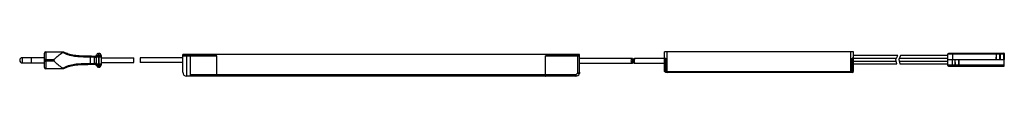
# Paper-space layout '_Oben' of a CAD drawing. Header units: millimetres. Extents: x -568 to 188, y -19 to 0.
import ezdxf

# ---------------------------------------------------------------- set-up
doc = ezdxf.new("R2010")
doc.units = ezdxf.units.MM

psp = doc.layouts.new('_Oben')

# ---------------------------------------------------------------- linework, layer by layer
at = {"color": 7, "linetype": 'Continuous', "lineweight": 25}
for p, q in [((-547.5, 0), (-547.5, -13)), ((-547.5, 0), (-533.9, 0)), ((72.5, 0), (-72.5, 0)), ((-72.5, -5), (-72.5, 0)), ((-70.5, -15), (-70.5, 0)), ((70.5, -15), (70.5, 0)), ((72.5, -5), (72.5, 0)), ((-558.5, -4.5), (-565.5, -4.5)), ((-565.5, -4.5), (-565.5, -8.5)), ((-558.5, -8.5), (-558.5, -4.5)), ((-548.5, -4.6), (-558.5, -4.6)), ((-548.5, -12), (-548.5, -1)), ((-534.28, -0.27), (-547.5, -0.27)), ((-547.5, -5.77), (-541.01, -5.77)), ((-541.01, -7.23), (-547.5, -7.23)), ((-534.5, -0.44), (-534.28, -0.27)), ((-513.47, -3.16), (-513.5, -4.16)), ((-513.5, -4.16), (-513.5, -8.84)), ((-510.08, -4.35), (-513.5, -4.16)), ((-510, -3.35), (-510.08, -4.35)), ((-509.95, -3.36), (-510, -4.36)), ((-510, -8.64), (-510, -4.36)), ((-508.5, -2.7), (-508.52, -2.7)), ((-508.5, -10.3), (-508.5, -2.7)), ((-508.5, -3.82), (-505, -3.82)), ((-507, -1.2), (-507, -11.8)), ((-507, -1.2), (-506.5, -1.2)), ((-506.5, -1.64), (-507, -1.64)), ((-507, -2.76), (-506.5, -2.76)), ((-506.5, -11.8), (-506.5, -1.2)), ((-505, -2.7), (-505, -10.3)), ((-505, -4.7), (-480, -4.7)), ((-480, -8.3), (-480, -4.7)), ((-442.3, -4.7), (-475, -4.7)), ((-475, -4.7), (-475, -8.3)), ((-137.7, -2), (-442.3, -2)), ((-442.3, -15.7), (-442.3, -2)), ((-416.07, -3.2), (-442.3, -3.2)), ((-416.17, -3.21), (-442.3, -3.21)), ((-441.3, -3.21), (-441.3, -3.2)), ((-440.8, -3.2), (-440.8, -2)), ((-440.65, -3.2), (-440.65, -2)), ((-439.3, -18.7), (-439.3, -3.21)), ((-437.55, -3.2), (-437.55, -2)), ((-436.3, -18.7), (-436.3, -3.21)), ((-417.2, -3.2), (-417.2, -3.21)), ((-416.17, -17.3), (-416.17, -3.21)), ((-416.07, -17.3), (-416.07, -3.2)), ((-163.93, -17.3), (-163.93, -3.2)), ((-137.7, -3.2), (-163.93, -3.2)), ((-163.83, -17.3), (-163.83, -3.21)), ((-137.7, -3.21), (-163.83, -3.21)), ((-162.8, -3.21), (-162.8, -3.2)), ((-139.2, -3.2), (-139.2, -2)), ((-139.2, -16.26), (-139.2, -3.21)), ((-138.7, -3.2), (-138.7, -3.21)), ((-137.7, -15.7), (-137.7, -2)), ((-97.21, -5.05), (-137.7, -5.05)), ((-97.21, -5.05), (-97.21, -8.95)), ((-71.5, -5.05), (-95.54, -5.05)), ((-72.5, -5), (-71.5, -5)), ((-71.5, -5.1), (-72.5, -5.1)), ((-72.5, -15), (-72.5, -5.1)), ((-71.6, -15), (-71.6, -5.1)), ((-71.5, -5), (-71.5, -15)), ((71.5, -15), (71.5, -5)), ((72.5, -5), (71.5, -5)), ((71.5, -5.1), (72.5, -5.1)), ((71.6, -15), (71.6, -5.1)), ((106.45, -2.9), (72.5, -2.9)), ((72.5, -4.85), (105.54, -4.85)), ((72.5, -15), (72.5, -5.1)), ((72.5, -7.15), (105.31, -7.15)), ((105, -6), (106.45, -2.9)), ((105.83, -9.1), (105, -6)), ((108.65, -2.9), (107.21, -6)), ((107.21, -6), (108.04, -9.1)), ((107.51, -7.15), (144.71, -7.15)), ((107.74, -4.85), (144.71, -4.85)), ((144.73, -2.9), (108.65, -2.9)), ((144.74, -1.78), (144.7, -6)), ((144.7, -6), (144.74, -10.22)), ((144.7, -6), (188.23, -6)), ((144.74, -1.78), (145.55, -0.98)), ((144.74, -1.78), (144.74, -1.78)), ((148.42, -1.78), (144.74, -1.78)), ((145.55, -0.98), (187.89, -0.98)), ((148.42, -1.78), (148.39, -6)), ((148.45, -10.22), (148.39, -6)), ((148.42, -1.78), (149.02, -0.98)), ((182, -1.78), (148.42, -1.78)), ((148.42, -1.78), (148.42, -1.78)), ((150.53, -11.02), (150.53, -6)), ((150.53, -7.46), (150.64, -7.46)), ((150.67, -10.22), (150.63, -6)), ((153.35, -10.22), (153.39, -6)), ((153.37, -7.46), (153.49, -7.46)), ((153.49, -11.02), (153.49, -6)), ((182, -0.98), (182, -6)), ((182, -3.74), (182.12, -3.74)), ((182.12, -4.54), (182, -4.54)), ((182.1, -6), (182.14, -1.78)), ((184.82, -1.78), (182.14, -1.78)), ((184.86, -6), (184.82, -1.78)), ((184.84, -3.74), (184.96, -3.74)), ((184.96, -4.54), (184.85, -4.54)), ((184.96, -0.98), (184.96, -6)), ((187.9, -1.78), (184.96, -1.78)), ((187.89, -0.98), (187.9, -1.78)), ((187.93, -6), (187.9, -1.78)), ((187.93, -6), (187.9, -10.22)), ((188.19, -1.27), (188.23, -6)), ((188.19, -10.73), (188.23, -6)), ((-565.5, -8.5), (-558.5, -8.5)), ((-558.5, -8.4), (-548.5, -8.4)), ((-547.5, -12.73), (-534.28, -12.73)), ((-533.9, -13), (-547.5, -13)), ((-534.28, -12.73), (-534.5, -12.56)), ((-513.5, -8.84), (-510.08, -8.65)), ((-513.5, -8.84), (-513.47, -9.84)), ((-510.08, -8.65), (-510, -9.65)), ((-510, -8.64), (-509.95, -9.64)), ((-508.5, -10.3), (-508.52, -10.3)), ((-508.5, -9.18), (-505, -9.18)), ((-506.5, -10.24), (-507, -10.24)), ((-507, -11.36), (-506.5, -11.36)), ((-506.5, -11.8), (-507, -11.8)), ((-505, -8.3), (-480, -8.3)), ((-442.3, -8.3), (-475, -8.3)), ((-97.21, -8.95), (-137.7, -8.95)), ((-72.5, -8.95), (-95.54, -8.95)), ((-71.5, -16), (-72.5, -15)), ((-72.5, -15), (-71.6, -15)), ((-71.6, -15), (-70.19, -16)), ((-71.5, -15), (71.5, -15)), ((-70.09, -16), (-71.5, -15)), ((-70.09, -16), (-70.5, -15)), ((70.09, -16), (70.5, -15)), ((71.5, -15), (70.09, -16)), ((71.6, -15), (70.19, -16)), ((71.5, -16), (72.5, -15)), ((71.6, -15), (72.5, -15)), ((72.5, -9.1), (105.83, -9.1)), ((108.04, -9.1), (144.73, -9.1)), ((144.74, -10.22), (145.55, -11.02)), ((148.45, -10.22), (144.74, -10.22)), ((144.74, -10.22), (144.74, -10.22)), ((145.55, -11.02), (187.89, -11.02)), ((150.53, -10.22), (148.45, -10.22)), ((148.45, -10.22), (149.06, -11.02)), ((150.65, -8.26), (150.53, -8.26)), ((153.35, -10.22), (150.67, -10.22)), ((150.67, -10.22), (153.35, -10.22)), ((153.49, -8.26), (153.37, -8.26)), ((187.9, -10.22), (153.49, -10.22)), ((187.89, -11.02), (187.9, -10.22)), ((-140.7, -18.7), (-439.3, -18.7)), ((-436.3, -17.3), (-416.17, -17.3)), ((-416.07, -17.3), (-163.93, -17.3)), ((-163.83, -17.3), (-140.7, -17.3)), ((-140.7, -17.3), (-140.7, -18.7)), ((-139.2, -16.26), (-137.89, -16.74)), ((71.5, -16), (-71.5, -16))]:
    psp.add_line(p, q, dxfattribs=at)
at = {"color": 7, "linetype": 'Continuous', "lineweight": 25, "flags": 128}
for points in [[(-97.51, -8.95), (-97.61, -8.92), (-97.7, -8.82), (-97.79, -8.66), (-97.87, -8.44), (-97.93, -8.18), (-97.98, -7.87), (-98.02, -7.53), (-98.04, -7.18), (-98.04, -6.82), (-98.02, -6.47), (-97.98, -6.13), (-97.93, -5.82), (-97.87, -5.56), (-97.79, -5.34), (-97.7, -5.18), (-97.61, -5.08), (-97.51, -5.05)], [(-95.54, -8.95), (-95.7, -8.92), (-95.86, -8.82), (-96.01, -8.66), (-96.15, -8.44), (-96.26, -8.18), (-96.35, -7.87), (-96.41, -7.53), (-96.44, -7.18), (-96.44, -6.82), (-96.41, -6.47), (-96.35, -6.13), (-96.26, -5.82), (-96.15, -5.56), (-96.01, -5.34), (-95.86, -5.18), (-95.7, -5.08), (-95.54, -5.05)], [(-95.31, -5.05), (-95.4, -5.08), (-95.5, -5.18), (-95.58, -5.34), (-95.66, -5.56), (-95.73, -5.82), (-95.78, -6.13), (-95.81, -6.47), (-95.83, -6.82), (-95.83, -7.18), (-95.81, -7.53), (-95.78, -7.87), (-95.73, -8.18), (-95.66, -8.44), (-95.58, -8.66), (-95.5, -8.82), (-95.4, -8.92), (-95.31, -8.95)], [(187.9, -1.78), (187.96, -1.78), (188.01, -1.79), (188.06, -1.8), (188.11, -1.82), (188.15, -1.83), (188.17, -1.86), (188.19, -1.88), (188.2, -1.9)], [(187.9, -10.22), (187.96, -10.22), (188.01, -10.21), (188.06, -10.2), (188.11, -10.18), (188.15, -10.17), (188.17, -10.14), (188.19, -10.12), (188.2, -10.1)]]:
    psp.add_lwpolyline(points, dxfattribs=at)
at = {"color": 7, "linetype": 'Continuous', "lineweight": 25}
for centre, radius, start, end in [((-547.5, -1), 1, 90, 180), ((-565.5, -6.5), 2, 90, 270), ((-547.62, -1.16), 0.898, 82.59592, 169.87152), ((-547.62, -6.66), 0.898, 82.59592, 169.87152), ((-547.62, -6.34), 0.898, 190.12848, 277.40408), ((-509.88, -1.86), 2.5, 265.3326, 267.24126), ((-509.88, -1.86), 1.5, 265.3326, 267.24126), ((-507.66, -2.65), 0.855, 160.39474, 183.3228), ((-507, -2.7), 1.5, 90, 180), ((-507.19, -2.97), 1.34, 81.95053, 168.57825), ((-507.19, -4.09), 1.34, 81.95053, 168.57825), ((-506.5, -2.7), 1.5, 0, 90), ((-506.31, -2.97), 1.34, 11.42175, 98.04947), ((-506.31, -4.09), 1.34, 11.42175, 98.04947), ((187.89, -1.28), 0.3, 0.5, 90.07245), ((-547.62, -11.84), 0.898, 190.12848, 277.40408), ((-547.5, -12), 1, 180, 270), ((-509.88, -11.14), 2.5, 92.75874, 94.6674), ((-509.88, -11.14), 1.5, 92.75874, 94.6674), ((-507.66, -10.35), 0.855, 176.6772, 199.60526), ((-507.19, -8.91), 1.34, 191.42175, 278.04947), ((-507.19, -10.03), 1.34, 191.42175, 278.04947), ((-507, -10.3), 1.5, 180, 270), ((-506.31, -8.91), 1.34, 261.95053, 348.57825), ((-506.31, -10.03), 1.34, 261.95053, 348.57825), ((-506.5, -10.3), 1.5, 270, 0), ((187.89, -10.72), 0.3, 269.92755, 359.5), ((-439.3, -15.7), 3, 180, 270), ((-140.7, -15.7), 1.6, 270, 339.63587), ((-140.7, -15.7), 3, 270, 339.63587)]:
    psp.add_arc(centre, radius, start, end, dxfattribs=at)
for points, knots in [([(-534.28, -0.27), (-534.21, -0.19), (-534.08, -0.04), (-533.96, -0.01), (-533.9, 0)], [0, 0, 0, 0, 0.497156, 1, 1, 1, 1]), ([(-533.9, 0), (-533.84, 0), (-533.77, 0), (-533.75, 0), (-533.75, 0)], [0, 0, 0, 0, 0.676885, 1, 1, 1, 1]), ([(-533.75, 0), (-533.75, 0), (-532.64, -0.58), (-530.05, -1.66), (-525.54, -2.64), (-519.88, -3.05), (-515.8, -3.12), (-513.47, -3.16)], [0, 0, 0, 0, 0.000003, 0.200115, 0.433575, 0.676471, 1, 1, 1, 1]), ([(-541.01, -5.77), (-541.07, -5.84), (-541.18, -5.98), (-541.27, -6.26), (-541.3, -6.54), (-541.25, -6.81), (-541.16, -7.05), (-541.06, -7.17), (-541.01, -7.23)], [0, 0, 0, 0, 0.196781, 0.362083, 0.528152, 0.676609, 0.827717, 1, 1, 1, 1]), ([(-541.01, -5.77), (-540.07, -4.81), (-538.16, -2.89), (-535.73, -1.26), (-534.5, -0.44)], [0, 0, 0, 0, 0.4957265, 1, 1, 1, 1]), ([(-534.5, -12.56), (-535.71, -11.75), (-538.14, -10.13), (-540.05, -8.2), (-541.01, -7.23)], [0, 0, 0, 0, 0.49505, 1, 1, 1, 1]), ([(-513.5, -4.16), (-513.5, -4.16), (-515.79, -4.08), (-519.8, -4.07), (-525.4, -3.62), (-529.43, -2.76), (-532.41, -1.56), (-533.8, -0.81), (-534.5, -0.44)], [0, 0, 0, 0, 0.000003, 0.304619, 0.532619, 0.759907, 0.87988, 1, 1, 1, 1]), ([(-513.47, -3.16), (-512.8, -3.19), (-511.64, -3.23), (-510.49, -3.32), (-510, -3.35)], [0, 0, 0, 0, 0.576457, 1, 1, 1, 1]), ([(-508.52, -2.7), (-508.56, -2.86), (-508.65, -3.24), (-508.94, -3.8), (-509.31, -4.17), (-509.59, -4.3), (-509.8, -4.36), (-509.92, -4.36), (-510, -4.36)], [0, 0, 0, 0, 0.250903, 0.56988, 0.763106, 0.872939, 0.910373, 1, 1, 1, 1]), ([(-509.95, -3.36), (-509.87, -3.36), (-509.66, -3.36), (-509.46, -3.3), (-509.21, -3.21), (-508.88, -3.02), (-508.59, -2.66), (-508.51, -2.46), (-508.47, -2.36)], [0, 0, 0, 0, 0.0831817, 0.203538, 0.2216844, 0.406413, 0.7201645, 1, 1, 1, 1]), ([(-508.44, -2.28), (-508.44, -2.28), (-508.48, -2.42), (-508.5, -2.56), (-508.52, -2.7)], [0, 0, 0, 0, 0.0172398, 1, 1, 1, 1]), ([(-508.47, -2.36), (-508.46, -2.34), (-508.45, -2.31), (-508.44, -2.28), (-508.44, -2.28)], [0, 0, 0, 0, 0.972708, 1, 1, 1, 1]), ([(-534.5, -12.56), (-533.8, -12.19), (-532.41, -11.44), (-529.43, -10.24), (-525.4, -9.38), (-521.08, -9.03), (-517.1, -8.92), (-514.81, -8.88), (-513.5, -8.84), (-513.5, -8.84)], [0, 0, 0, 0, 0.120099, 0.240052, 0.467302, 0.695264, 0.825453, 0.999997, 1, 1, 1, 1]), ([(-533.9, -13), (-533.96, -12.99), (-534.08, -12.96), (-534.21, -12.81), (-534.28, -12.73)], [0, 0, 0, 0, 0.4984008, 1, 1, 1, 1]), ([(-533.75, -13), (-533.76, -13), (-533.79, -13), (-533.87, -13), (-533.9, -13)], [0, 0, 0, 0, 0.67392, 1, 1, 1, 1]), ([(-513.47, -9.84), (-515.8, -9.87), (-519.85, -9.94), (-525.5, -10.37), (-530.03, -11.32), (-532.64, -12.42), (-533.75, -13), (-533.75, -13)], [0, 0, 0, 0, 0.323564, 0.562095, 0.799864, 0.999997, 1, 1, 1, 1]), ([(-510, -9.65), (-510.67, -9.69), (-511.82, -9.78), (-512.98, -9.82), (-513.47, -9.84)], [0, 0, 0, 0, 0.576511, 1, 1, 1, 1]), ([(-510, -8.64), (-509.92, -8.64), (-509.72, -8.64), (-509.51, -8.73), (-509.26, -8.89), (-508.94, -9.2), (-508.65, -9.76), (-508.56, -10.14), (-508.52, -10.3)], [0, 0, 0, 0, 0.089653, 0.215275, 0.236676, 0.429957, 0.749025, 1, 1, 1, 1]), ([(-508.47, -10.64), (-508.51, -10.54), (-508.59, -10.34), (-508.88, -9.98), (-509.26, -9.76), (-509.54, -9.68), (-509.75, -9.64), (-509.87, -9.64), (-509.95, -9.64)], [0, 0, 0, 0, 0.279757, 0.59342, 0.778096, 0.882483, 0.916842, 1, 1, 1, 1]), ([(-508.52, -10.3), (-508.5, -10.44), (-508.48, -10.58), (-508.44, -10.72), (-508.44, -10.72)], [0, 0, 0, 0, 0.98276, 1, 1, 1, 1]), ([(-508.44, -10.72), (-508.44, -10.72), (-508.45, -10.69), (-508.46, -10.66), (-508.47, -10.64)], [0, 0, 0, 0, 0.027292, 1, 1, 1, 1]), ([(-416.17, -17.3), (-416.17, -17.46), (-416.18, -17.77), (-416.21, -18.18), (-416.26, -18.5), (-416.32, -18.67), (-416.36, -18.69), (-416.37, -18.7)], [0, 0, 0, 0, 0.21184, 0.423641, 0.636571, 0.851745, 1, 1, 1, 1]), ([(-416.27, -18.7), (-416.25, -18.68), (-416.2, -18.65), (-416.14, -18.41), (-416.1, -18.05), (-416.07, -17.65), (-416.07, -17.4), (-416.07, -17.3)], [0, 0, 0, 0, 0.217389, 0.434802, 0.651436, 0.865975, 1, 1, 1, 1]), ([(-163.93, -17.3), (-163.93, -17.46), (-163.93, -17.77), (-163.89, -18.18), (-163.84, -18.5), (-163.78, -18.67), (-163.74, -18.69), (-163.73, -18.7)], [0, 0, 0, 0, 0.211834, 0.423629, 0.636556, 0.851731, 1, 1, 1, 1]), ([(-163.63, -18.7), (-163.65, -18.68), (-163.7, -18.65), (-163.76, -18.41), (-163.8, -18.05), (-163.83, -17.65), (-163.83, -17.4), (-163.83, -17.3)], [0, 0, 0, 0, 0.2173837, 0.4347909, 0.651421, 0.86596, 1, 1, 1, 1]), ([(-139.2, -16.26), (-139.03, -16.22), (-138.68, -16.16), (-138.23, -16.04), (-137.89, -15.91), (-137.73, -15.8), (-137.7, -15.73), (-137.7, -15.7), (-137.7, -15.7)], [0, 0, 0, 0, 0.216717, 0.43335, 0.652099, 0.873323, 0.99613, 1, 1, 1, 1]), ([(-137.7, -15.7), (-137.7, -15.7), (-137.7, -15.71), (-137.7, -15.72), (-137.7, -15.73), (-137.7, -15.76), (-137.7, -15.83), (-137.71, -16.04), (-137.76, -16.36), (-137.85, -16.62), (-137.89, -16.74)], [0, 0, 0, 0, 0.010242, 0.01371, 0.02134, 0.045415, 0.097063, 0.211887, 0.648695, 1, 1, 1, 1])]:
    psp.add_open_spline(points, degree=3, knots=knots, dxfattribs=at)

doc.saveas('drawing.dxf')
